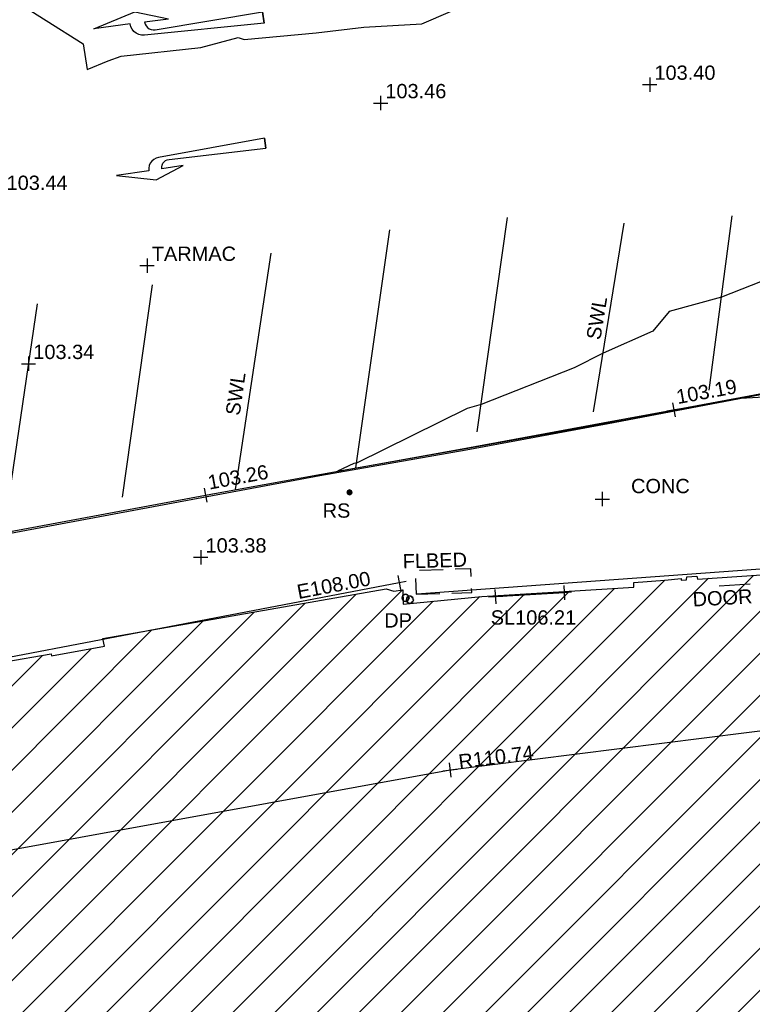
# Model space of a CAD drawing. Extents: x 635157 to 635442, y 694407 to 694910.
# Tile 46 of 103: x 635280 to 635295, y 694595 to 694615. Entities that reach past the tile are written whole.
import ezdxf

# ---------------------------------------------------------------- set-up
doc = ezdxf.new("R2010")
doc.units = 0
doc.header["$MEASUREMENT"] = 0
doc.linetypes.add('DASHED', pattern=[0.75, 0.5, -0.25])
doc.layers.get('0').update_dxf_attribs({"color": 12, "linetype": 'CONTINUOUS'})
for name, color, linetype in [('BUILDING', 5, 'CONTINUOUS'), ('CONTOURS_MINOR', 132, 'CONTINUOUS'), ('DOOR', 7, 'CONTINUOUS'), ('DOOR_TXT', 7, 'CONTINUOUS'), ('DOWNPIPE', 151, 'CONTINUOUS'), ('DOWNPIPE_TXT', 151, 'CONTINUOUS'), ('EAVE', 3, 'CONTINUOUS'), ('EAVE_LVL', 3, 'CONTINUOUS'), ('FLOWER_BED', 40, 'DASHED'), ('FLOWER_BED_TXT', 40, 'CONTINUOUS'), ('HATCHING', 4, 'CONTINUOUS'), ('KERB_BOTTOM', 172, 'CONTINUOUS'), ('KERB_BOTTOM_LVL', 172, 'CONTINUOUS'), ('KERB_TOP', 2, 'CONTINUOUS'), ('MARKINGS_WHITE_LINE', 9, 'CONTINUOUS'), ('MARKINGS_WHITE_LINE_TXT', 9, 'CONTINUOUS'), ('RIDGE', 6, 'CONTINUOUS'), ('RIDGE_LVL', 6, 'CONTINUOUS'), ('ROAD_MARKINGS', 9, 'CONTINUOUS'), ('ROADSIGN', 132, 'CONTINUOUS'), ('ROADSIGN_TXT', 132, 'CONTINUOUS'), ('SOFFIT', 212, 'CONTINUOUS'), ('SOFFIT_LVL', 212, 'CONTINUOUS'), ('SPOT_HEIGHTS', 92, 'CONTINUOUS'), ('SPOT_HEIGHTS_LVL', 92, 'CONTINUOUS'), ('TEXT', 7, 'CONTINUOUS'), ('TEXT_TXT', 7, 'CONTINUOUS')]:
    doc.layers.add(name, color=color, linetype=linetype)
doc.styles.add('Arial', font='arial.ttf')

# ---------------------------------------------------------------- blocks, each defined once
blk = doc.blocks.new('AR_R')
at = {"color": 0, "linetype": 'ByBlock', "flags": 128}
for points in [[(0.198444, -0.016666), (0.196889, -0.004222), (0.192666, 0.007778), (0.185778, 0.018222), (0.176667, 0.026889), (0.165778, 0.033333), (0.154, 0.037111), (0.141333, 0.038), (-0.5, 0.016667), (-0.5, 0.083333), (-0.5, 0.016667), (-0.5, 0.083333), (0.209333, 0.059778), (0.226, 0.057556), (0.242, 0.051778), (0.256222, 0.042667), (0.268, 0.030667), (0.276889, 0.016222), (0.282444, 0.000222), (0.284444, -0.016666), (0.5, -0.016666), (0.246, -0.083333), (0.055556, -0.016666)], [(0.198444, -0.016666), (0.055556, -0.016666)]]:
    blk.add_lwpolyline(points, dxfattribs=at)
blk = doc.blocks.new('SPOT')
at = {"color": 0, "linetype": 'ByBlock', "flags": 128}
for points in [[(-0.5, 0), (0.5, 0)], [(0, 0.5), (0, -0.5)]]:
    blk.add_lwpolyline(points, dxfattribs=at)
blk = doc.blocks.new('MH_CIR1')
at = {"color": 0, "linetype": 'ByBlock', "flags": 128}
for points in [[(0.5, 0), (0.475, 0.154), (0.404, 0.293), (0.293, 0.404), (0.154, 0.475), (0, 0.5), (-0.154, 0.475), (-0.293, 0.404), (-0.404, 0.293), (-0.475, 0.154), (-0.5, 0), (-0.475, -0.154), (-0.404, -0.293), (-0.293, -0.404), (-0.154, -0.475), (0, -0.5), (0.154, -0.475), (0.293, -0.404), (0.404, -0.293), (0.475, -0.154)], [(0.49, 0), (0.466, 0.151), (0.396, 0.288), (0.288, 0.396), (0.151, 0.466), (0, 0.49), (-0.151, 0.466), (-0.288, 0.396), (-0.396, 0.288), (-0.466, 0.151), (-0.49, 0), (-0.466, -0.151), (-0.396, -0.288), (-0.288, -0.396), (-0.151, -0.466), (0, -0.49), (0.151, -0.466), (0.288, -0.396), (0.396, -0.288), (0.466, -0.151)], [(0.471, 0), (0.448, 0.145), (0.381, 0.276), (0.276, 0.381), (0.145, 0.448), (0, 0.471), (-0.145, 0.448), (-0.276, 0.381), (-0.381, 0.276), (-0.448, 0.145), (-0.471, 0), (-0.448, -0.145), (-0.381, -0.276), (-0.276, -0.381), (-0.145, -0.448), (0, -0.471), (0.145, -0.448), (0.276, -0.381), (0.381, -0.276), (0.448, -0.145)], [(0.471, 0), (0.448, -0.145)], [(0.49, 0), (0.466, -0.151)], [(0.5, 0), (0.475, -0.154)]]:
    blk.add_lwpolyline(points, dxfattribs=at)
blk = doc.blocks.new('MH_CIR2')
at = {"color": 0, "linetype": 'ByBlock', "flags": 128}
for points in [[(0.5, 0), (0.475, 0.154), (0.404, 0.293), (0.293, 0.404), (0.154, 0.475), (0, 0.5), (-0.154, 0.475), (-0.293, 0.404), (-0.404, 0.293), (-0.475, 0.154), (-0.5, 0), (-0.475, -0.154), (-0.404, -0.293), (-0.293, -0.404), (-0.154, -0.475), (0, -0.5), (0.154, -0.475), (0.293, -0.404), (0.404, -0.293), (0.475, -0.154)], [(-0.499, -0.033), (0.033, 0.499)], [(-0.496, 0.06), (-0.06, 0.496)], [(-0.488, -0.111), (0.111, 0.488)], [(-0.467, -0.18), (0.18, 0.467)], [(-0.467, 0.179), (-0.179, 0.467)], [(-0.438, -0.241), (0.241, 0.438)], [(-0.403, -0.296), (0.296, 0.403)], [(-0.362, -0.345), (0.345, 0.362)], [(-0.315, -0.388), (0.388, 0.315)], [(-0.263, -0.425), (0.425, 0.263)], [(-0.204, -0.456), (0.456, 0.204)], [(-0.138, -0.48), (0.48, 0.138)], [(-0.064, -0.496), (0.496, 0.064)], [(0.5, 0), (0.475, -0.154)], [(0.022, -0.5), (0.5, -0.022)], [(0.128, -0.483), (0.483, -0.128)], [(0.305, -0.396), (0.396, -0.305)]]:
    blk.add_lwpolyline(points, dxfattribs=at)
blk = doc.blocks.new('AR_L')
at = {"color": 0, "linetype": 'ByBlock', "flags": 128}
for points in [[(0.198444, 0.016667), (0.196889, 0.004), (0.192667, -0.007778), (0.185778, -0.018222), (0.176667, -0.026889), (0.165778, -0.033333), (0.154, -0.037111), (0.141333, -0.038), (-0.5, -0.016666), (-0.5, -0.083333), (-0.5, -0.016666), (-0.5, -0.083333), (0.209333, -0.059778), (0.226, -0.057555), (0.242, -0.051778), (0.256222, -0.042666), (0.268, -0.030667), (0.276889, -0.016222), (0.282667, -0.000222), (0.284444, 0.016667), (0.5, 0.016667), (0.246, 0.083333), (0.055556, 0.016667)], [(0.055556, 0.016667), (0.198444, 0.016667)]]:
    blk.add_lwpolyline(points, dxfattribs=at)

msp = doc.modelspace()

# ---------------------------------------------------------------- hatches: boundary and pattern name
at = {"layer": 'HATCHING'}
h = msp.add_hatch(dxfattribs=at)
h.set_pattern_fill('ANSI31', color=256, scale=5)
h.paths.add_polyline_path([(635260.896, 694581.354), (635271.301, 694591.065), (635302.17, 694594.765), (635349.044, 694556.282), (635353.774, 694561.666), (635353.181, 694562.179), (635353.055, 694562.037), (635351.178, 694563.755), (635351.308, 694563.906), (635351.141, 694564.051), (635351.119, 694564.026), (635350.843, 694564.274), (635350.862, 694564.294), (635350.686, 694564.453), (635350.533, 694564.296), (635349.664, 694565.097), (635349.71, 694565.154), (635347.832, 694566.742), (635347.894, 694566.828), (635347.718, 694566.973), (635347.707, 694566.961), (635346.72, 694567.821), (635346.732, 694567.838), (635346.558, 694567.99), (635346.546, 694567.975), (635345.859, 694568.571), (635345.865, 694568.583), (635345.698, 694568.727), (635345.688, 694568.715), (635344.083, 694570.124), (635344.099, 694570.146), (635343.918, 694570.294), (635343.798, 694570.159), (635343.063, 694570.784), (635343.185, 694570.943), (635342.999, 694571.098), (635342.982, 694571.081), (635342.693, 694571.338), (635342.705, 694571.348), (635342.521, 694571.507), (635342.418, 694571.399), (635341.445, 694572.255), (635341.534, 694572.365), (635341.47, 694572.411), (635341.455, 694572.387), (635340.578, 694573.191), (635339.399, 694574.235), (635338.84, 694574.706), (635338.028, 694573.821), (635337.712, 694574.119), (635337.6, 694574.019), (635335.874, 694575.784), (635335.936, 694575.841), (635335.085, 694576.725), (635334.129, 694577.654), (635333.916, 694577.86), (635333.928, 694577.875), (635333.617, 694578.184), (635333.563, 694578.139), (635332.016, 694579.701), (635330.59, 694581.108), (635329.975, 694581.705), (635329.198, 694582.551), (635328.055, 694583.661), (635326.6, 694585.113), (635325.119, 694586.549), (635322.835, 694588.781), (635321.641, 694589.943), (635321.587, 694589.924), (635320.899, 694590.603), (635320.931, 694590.661), (635320.077, 694591.49), (635318.84, 694592.759), (635317.992, 694591.945), (635315.632, 694594.419), (635315.7, 694594.487), (635315.499, 694594.72), (635315.418, 694594.651), (635314.164, 694595.953), (635313.759, 694596.331), (635313.805, 694596.375), (635313.029, 694597.193), (635313.087, 694597.254), (635312.906, 694597.451), (635312.794, 694597.369), (635312.012, 694598.213), (635311.038, 694599.21), (635309.335, 694600.978), (635307.47, 694602.911), (635304.955, 694605.524), (635303.752, 694606.799), (635302.484, 694605.988), (635300.455, 694604.654), (635298.629, 694603.434), (635298.438, 694603.818), (635298.325, 694603.814), (635298.327, 694603.847), (635298.083, 694603.826), (635298.087, 694603.776), (635296.479, 694603.652), (635293.791, 694603.475), (635293.781, 694603.537), (635293.565, 694603.519), (635293.563, 694603.456), (635293.45, 694603.451), (635293.447, 694603.485), (635293.107, 694603.455), (635292.457, 694603.402), (635292.456, 694603.306), (635290.989, 694603.213), (635289.262, 694603.112), (635287.612, 694602.948), (635287.604, 694603.252), (635287.416, 694603.223), (635287.256, 694603.269), (635281.306, 694602.227), (635281.338, 694602.064), (635280.227, 694601.865), (635280.217, 694601.904), (635279.242, 694601.735), (635279.244, 694601.683), (635278.789, 694601.62), (635278.769, 694601.715), (635278.257, 694601.629), (635278.298, 694601.375), (635277.296, 694601.174), (635277.281, 694601.244), (635274.164, 694600.654), (635274.126, 694600.831), (635273.595, 694600.745), (635273.612, 694600.622), (635272.842, 694600.47), (635272.813, 694600.568), (635272.69, 694600.549), (635272.676, 694600.612), (635272.506, 694600.585), (635272.553, 694600.411), (635271.624, 694600.26), (635271.597, 694600.409), (635271.438, 694600.384), (635271.46, 694600.264), (635269.72, 694599.945), (635269.695, 694600.056), (635269.536, 694600.046), (635269.541, 694600.005), (635269.265, 694599.968), (635269.261, 694599.967), (635269.144, 694599.95), (635269.122, 694599.987), (635268.658, 694599.882), (635267.659, 694599.738), (635266.935, 694599.607), (635266.712, 694599.546), (635265.842, 694599.272), (635265.403, 694599.095), (635264.859, 694598.857), (635264.136, 694598.433), (635263.654, 694598.103), (635262.693, 694597.37), (635261.849, 694596.651), (635259.968, 694594.782), (635259.541, 694594.369), (635258.504, 694593.222), (635256.117, 694590.796), (635253.887, 694588.515), (635252.136, 694586.755), (635250.468, 694585.014), (635250.565, 694584.943), (635249.029, 694581.573), (635248.94, 694581.578), (635248.779, 694581.392), (635247.257, 694578.117), (635247.377, 694578.059), (635246.22, 694575.47), (635245.413, 694573.695), (635245.572, 694573.625), (635244.602, 694570.924), (635243.592, 694568.147), (635242.992, 694566.524), (635240.926, 694560.703), (635239.925, 694557.907), (635245.673, 694555.119), (635244.622, 694553.171), (635249.369, 694550.738)])
h.paths.add_polyline_path([(635270.502, 694638.968), (635270.355, 694639.656), (635270.099, 694640.004), (635269.974, 694639.978), (635269.234, 694643.744), (635269.342, 694643.767), (635269.322, 694643.86), (635269.242, 694644.227), (635269.151, 694644.211), (635268.126, 694649.09), (635268.266, 694649.619), (635268.08, 694650.298), (635262.499, 694648.76), (635259.61, 694648.002), (635225.189, 694638.19), (635237.908, 694599.325), (635242.215, 694595.061), (635244.529, 694597.421), (635244.865, 694597.09), (635248.377, 694600.666), (635250.023, 694602.336), (635250.364, 694602.639), (635250.72, 694602.87), (635250.698, 694602.901), (635252.308, 694603.821), (635255.825, 694605.85), (635255.94, 694605.85), (635256.514, 694606.137), (635259.703, 694607.669), (635261.154, 694608.348), (635261.139, 694608.382), (635261.151, 694608.399), (635261.188, 694608.448), (635260.972, 694608.904), (635261.113, 694608.973), (635261.105, 694608.989), (635261.031, 694609.127), (635260.896, 694609.058), (635260.202, 694610.586), (635260.203, 694610.588), (635259.597, 694612.012), (635259.717, 694612.064), (635259.651, 694612.203), (635259.536, 694612.162), (635258.725, 694613.987), (635258.337, 694613.809), (635257.392, 694616.735), (635256.656, 694618.938), (635255.872, 694621.37), (635255.365, 694622.98), (635255.419, 694622.997), (635255.365, 694623.176), (635255.303, 694623.159), (635255.002, 694624.184), (635254.671, 694625.049), (635254.654, 694625.14), (635253.695, 694628.085), (635253.599, 694628.411), (635253.627, 694628.424), (635253.582, 694628.588), (635253.565, 694628.583), (635253.222, 694629.782), (635252.99, 694630.62), (635252.935, 694630.823), (635252.666, 694631.806), (635252.688, 694631.826), (635252.644, 694631.972), (635252.615, 694631.966), (635252.05, 694634.086), (635255.212, 694634.914), (635261.489, 694636.563), (635266.455, 694637.838)])
h.paths.add_polyline_path([(635338.032, 694573.749), (635339.246, 694572.538), (635339.571, 694572.863), (635338.357, 694574.074)], flags=24)
h.paths.add_polyline_path([(635338.362, 694574.085), (635339.705, 694573.019), (635339.99, 694573.379), (635338.647, 694574.445)], flags=24)
h.paths.add_polyline_path([(635296.307, 694603.056), (635297.717, 694603.14), (635297.689, 694603.605), (635296.279, 694603.521)], flags=24)
h.paths.add_polyline_path([(635346.194, 694563.401), (635347.496, 694562.25), (635347.8, 694562.594), (635346.499, 694563.745)], flags=24)
h.paths.add_polyline_path([(635337.06, 694571.164), (635338.372, 694570.023), (635338.673, 694570.37), (635337.362, 694571.51)], flags=24)
h.paths.add_polyline_path([(635322.848, 694583.779), (635324.088, 694582.561), (635324.41, 694582.889), (635323.171, 694584.107)], flags=24)
h.paths.add_polyline_path([(635313.707, 694592.249), (635314.942, 694591.031), (635315.259, 694591.352), (635314.024, 694592.571)], flags=24)
h.paths.add_polyline_path([(635310.682, 694595.119), (635311.842, 694593.825), (635312.185, 694594.132), (635311.025, 694595.425)], flags=24)
h.paths.add_polyline_path([(635301.949, 694604.142), (635303.164, 694602.9), (635303.493, 694603.222), (635302.277, 694604.463)], flags=24)
h.paths.add_polyline_path([(635288.728, 694599.403), (635290.452, 694599.62), (635290.394, 694600.076), (635288.67, 694599.858)], flags=24)
h.paths.add_polyline_path([(635275.157, 694596.947), (635276.867, 694597.257), (635276.785, 694597.709), (635275.075, 694597.399)], flags=24)
h.paths.add_polyline_path([(635263.764, 694594.411), (635265.448, 694594.838), (635265.335, 694595.284), (635263.651, 694594.857)], flags=24)
h.paths.add_polyline_path([(635253.188, 694583.417), (635254.398, 694584.664), (635254.068, 694584.984), (635252.858, 694583.737)], flags=24)
h.paths.add_polyline_path([(635314.826, 694591.686), (635317.056, 694591.686), (635317.056, 694592.151), (635314.826, 694592.151)], flags=24)
h.paths.add_polyline_path([(635312.651, 694593.851), (635314.881, 694593.851), (635314.881, 694594.316), (635312.651, 694594.316)], flags=24)
h.paths.add_polyline_path([(635313.667, 694592.579), (635315.918, 694592.579), (635315.918, 694593.039), (635313.667, 694593.039)], flags=24)
h.paths.add_polyline_path([(635337.042, 694573.36), (635337.774, 694573.36), (635337.774, 694573.81), (635337.042, 694573.81)], flags=24)
h.paths.add_polyline_path([(635318.31, 694591.806), (635319.042, 694591.806), (635319.042, 694592.256), (635318.31, 694592.256)], flags=24)
h.paths.add_polyline_path([(635309.965, 694598.888), (635310.697, 694598.888), (635310.697, 694599.338), (635309.965, 694599.338)], flags=24)
h.paths.add_polyline_path([(635310.527, 694598.751), (635311.516, 694597.742), (635311.848, 694598.068), (635310.859, 694599.077)], flags=24)
h.paths.add_polyline_path([(635312.237, 694597.067), (635313.167, 694596.003), (635313.517, 694596.31), (635312.588, 694597.373)], flags=24)
h.paths.add_polyline_path([(635322.492, 694587.943), (635323.493, 694586.946), (635323.822, 694587.276), (635322.821, 694588.273)], flags=24)
h.paths.add_polyline_path([(635324.77, 694585.838), (635325.757, 694584.828), (635326.09, 694585.154), (635325.103, 694586.164)], flags=24)
h.paths.add_polyline_path([(635328.178, 694581.946), (635329.177, 694580.947), (635329.506, 694581.276), (635328.507, 694582.275)], flags=24)
h.paths.add_polyline_path([(635335.579, 694575.244), (635336.558, 694574.226), (635336.893, 694574.549), (635335.915, 694575.567)], flags=24)
h.paths.add_polyline_path([(635340.841, 694572.034), (635341.933, 694571.139), (635342.228, 694571.499), (635341.136, 694572.394)], flags=24)
h.paths.add_polyline_path([(635342.411, 694570.715), (635343.434, 694569.74), (635343.755, 694570.077), (635342.733, 694571.052)], flags=24)
h.paths.add_polyline_path([(635349.001, 694564.982), (635350.059, 694564.047), (635350.367, 694564.396), (635349.309, 694565.331)], flags=24)
h.paths.add_polyline_path([(635351.233, 694562.997), (635352.267, 694562.034), (635352.584, 694562.375), (635351.55, 694563.338)], flags=24)
h.paths.add_polyline_path([(635319.575, 694590.969), (635320.591, 694589.988), (635320.914, 694590.323), (635319.898, 694591.304)], flags=24)
h.paths.add_polyline_path([(635276.935, 694600.547), (635278.327, 694600.787), (635278.247, 694601.246), (635276.855, 694601.006)], flags=24)
h.paths.add_polyline_path([(635271.242, 694599.626), (635272.638, 694599.84), (635272.567, 694600.3), (635271.171, 694600.086)], flags=24)
h.paths.add_polyline_path([(635293.625, 694602.811), (635295.035, 694602.888), (635295.01, 694603.353), (635293.599, 694603.276)], flags=24)
h.paths.add_polyline_path([(635298.296, 694602.545), (635300.059, 694602.545), (635300.059, 694603.011), (635298.296, 694603.011)], flags=24)
h.paths.add_polyline_path([(635298.298, 694602.883), (635299.03, 694602.883), (635299.03, 694603.333), (635298.298, 694603.333)], flags=24)
h.paths.add_polyline_path([(635301.729, 694604.552), (635302.841, 694605.423), (635302.554, 694605.789), (635301.442, 694604.918)], flags=24)
h.paths.add_polyline_path([(635287.138, 694602.382), (635287.87, 694602.382), (635287.87, 694602.832), (635287.138, 694602.832)], flags=24)
h.paths.add_polyline_path([(635289.373, 694602.436), (635291.322, 694602.436), (635291.322, 694602.901), (635289.373, 694602.901)], flags=24)
h.paths.add_polyline_path([(635266.739, 694599.026), (635267.973, 694599.224), (635267.899, 694599.683), (635266.665, 694599.485)], flags=24)
h.paths.add_polyline_path([(635267.196, 694597.975), (635268.577, 694598.272), (635268.479, 694598.727), (635267.098, 694598.43)], flags=24)
h.paths.add_polyline_path([(635261.894, 694596.529), (635264.123, 694596.529), (635264.123, 694596.995), (635261.894, 694596.995)], flags=24)
h.paths.add_polyline_path([(635260.136, 694594.825), (635262.365, 694594.825), (635262.365, 694595.291), (635260.136, 694595.291)], flags=24)
h.paths.add_polyline_path([(635260.961, 694595.684), (635263.212, 694595.684), (635263.212, 694596.144), (635260.961, 694596.144)], flags=24)
h.paths.add_polyline_path([(635245.605, 694573.179), (635246.337, 694573.179), (635246.337, 694573.629), (635245.605, 694573.629)], flags=24)
h.paths.add_polyline_path([(635244.39, 694569.945), (635245.122, 694569.945), (635245.122, 694570.395), (635244.39, 694570.395)], flags=24)
h.paths.add_polyline_path([(635249.677, 694581.168), (635250.217, 694582.473), (635249.787, 694582.651), (635249.247, 694581.346)], flags=24)
h.paths.add_polyline_path([(635251.026, 694584.944), (635251.758, 694584.944), (635251.758, 694585.394), (635251.026, 694585.394)], flags=24)
h.paths.add_polyline_path([(635252.644, 694586.001), (635253.645, 694586.997), (635253.317, 694587.327), (635252.315, 694586.331)], flags=24)
h.paths.add_polyline_path([(635259.035, 694592.847), (635260, 694593.878), (635259.66, 694594.197), (635258.695, 694593.165)], flags=24)
h.paths.add_polyline_path([(635245.28, 694570.874), (635245.706, 694572.221), (635245.262, 694572.361), (635244.836, 694571.014)], flags=24)
h.paths.add_polyline_path([(635242.623, 694563.839), (635243.086, 694565.174), (635242.646, 694565.327), (635242.183, 694563.992)], flags=24)
h.paths.add_polyline_path([(635266.435, 694637.96), (635267.836, 694638.269), (635267.737, 694638.718), (635266.336, 694638.408)], flags=24)
h.paths.add_polyline_path([(635258.708, 694636.072), (635260.764, 694636.526), (635260.667, 694636.965), (635258.61, 694636.511)], flags=24)
h.paths.add_polyline_path([(635252.819, 694634.329), (635254.22, 694634.638), (635254.121, 694635.087), (635252.72, 694634.778)], flags=24)
h.paths.add_polyline_path([(635269.538, 694643.977), (635269.962, 694641.914), (635270.403, 694642.005), (635269.978, 694644.068)], flags=25)
h.paths.add_polyline_path([(635270.291, 694640.94), (635270.58, 694639.534), (635271.031, 694639.627), (635270.742, 694641.033)], flags=9)
h.paths.add_polyline_path([(635257.245, 694610.068), (635257.909, 694608.462), (635258.334, 694608.638), (635257.67, 694610.244)], flags=24)
h.paths.add_polyline_path([(635252.33, 694633.92), (635252.812, 694632.274), (635253.253, 694632.404), (635252.771, 694634.049)], flags=25)
h.paths.add_polyline_path([(635260.376, 694610.927), (635261.081, 694609.364), (635261.5, 694609.553), (635260.795, 694611.116)], flags=25)
h.paths.add_polyline_path([(635245.409, 694596.693), (635246.61, 694597.918), (635246.282, 694598.24), (635245.081, 694597.015)], flags=25)
h.paths.add_polyline_path([(635254.342, 694604.103), (635255.841, 694604.935), (635255.618, 694605.337), (635254.119, 694604.504)], flags=25)
h.paths.add_polyline_path([(635243.062, 694594.212), (635244.256, 694595.443), (635243.926, 694595.763), (635242.732, 694594.533)], flags=25)
h.paths.add_polyline_path([(635240.944, 694596.988), (635242.153, 694598.236), (635241.823, 694598.556), (635240.614, 694597.308)], flags=24)
h.paths.add_polyline_path([(635248.926, 694605.338), (635250.44, 694606.192), (635250.214, 694606.592), (635248.7, 694605.738)], flags=24)
h.paths.add_polyline_path([(635254.026, 694614.719), (635254.535, 694613.058), (635254.975, 694613.193), (635254.465, 694614.854)], flags=24)
h.paths.add_polyline_path([(635250.542, 694625.567), (635251.051, 694623.906), (635251.49, 694624.04), (635250.981, 694625.702)], flags=24)
h.paths.add_polyline_path([(635250.049, 694629.572), (635250.534, 694627.903), (635250.976, 694628.032), (635250.49, 694629.7)], flags=24)
h.paths.add_polyline_path([(635247.541, 694637.653), (635248.026, 694635.984), (635248.467, 694636.113), (635247.982, 694637.781)], flags=24)
h.paths.add_polyline_path([(635260.999, 694607.247), (635261.863, 694608.392), (635261.496, 694608.669), (635260.632, 694607.524)], flags=25)
h.paths.add_polyline_path([(635251.37, 694633.841), (635251.768, 694632.486), (635252.215, 694632.617), (635251.817, 694633.973)], flags=24)
h.paths.add_polyline_path([(635252.184, 694630.91), (635252.612, 694629.564), (635253.055, 694629.705), (635252.628, 694631.051)], flags=24)
h.paths.add_polyline_path([(635253.951, 694625.37), (635254.39, 694624.028), (635254.832, 694624.172), (635254.394, 694625.515)], flags=24)
h.paths.add_polyline_path([(635256.233, 694618.497), (635256.652, 694617.148), (635257.097, 694617.286), (635256.678, 694618.635)], flags=24)
h.paths.add_polyline_path([(635255.481, 694620.937), (635255.908, 694619.591), (635256.352, 694619.732), (635255.925, 694621.078)], flags=24)
h.paths.add_polyline_path([(635257.286, 694615.379), (635257.707, 694614.03), (635258.151, 694614.169), (635257.731, 694615.518)], flags=24)
h.paths.add_polyline_path([(635258.306, 694613.401), (635258.868, 694612.105), (635259.296, 694612.291), (635258.733, 694613.586)], flags=24)
h.paths.add_polyline_path([(635259.07, 694611.75), (635259.622, 694610.449), (635260.051, 694610.631), (635259.498, 694611.932)], flags=24)
h.paths.add_polyline_path([(635255.141, 694605.853), (635255.873, 694605.853), (635255.873, 694606.303), (635255.141, 694606.303)], flags=24)
h.paths.add_polyline_path([(635251.711, 694603.1), (635252.606, 694603.1), (635252.606, 694603.55), (635251.711, 694603.55)], flags=25)
h.paths.add_polyline_path([(635248.579, 694600.986), (635249.519, 694602.04), (635249.172, 694602.35), (635248.231, 694601.296)], flags=24)
h.paths.add_polyline_path([(635250.507, 694603.219), (635251.747, 694603.895), (635251.524, 694604.304), (635250.284, 694603.628)], flags=24)
h.paths.add_polyline_path([(635248.752, 694599.469), (635250.268, 694601.005), (635249.936, 694601.332), (635248.421, 694599.796)], flags=25)
h.paths.add_polyline_path([(635248.891, 694600.248), (635249.899, 694601.27), (635249.572, 694601.592), (635248.564, 694600.571)], flags=25)

# ---------------------------------------------------------------- linework, layer by layer
at = {"layer": 'BUILDING', "flags": 128}
msp.add_lwpolyline([(635279.242, 694601.735), (635280.217, 694601.904), (635280.227, 694601.865), (635281.338, 694602.064), (635281.306, 694602.227), (635287.256, 694603.269), (635287.416, 694603.223), (635287.604, 694603.252), (635287.612, 694602.948), (635289.262, 694603.112), (635290.989, 694603.213), (635292.456, 694603.306), (635292.457, 694603.402), (635293.107, 694603.455), (635293.447, 694603.485), (635293.45, 694603.451), (635293.563, 694603.456), (635293.565, 694603.519), (635293.781, 694603.537), (635293.791, 694603.475), (635296.479, 694603.652)], dxfattribs=at)
at = {"layer": 'CONTOURS_MINOR', "flags": 128}
for points in [[(635278.553, 694616.185), (635280.891, 694614.71), (635280.972, 694614.168), (635281.416, 694614.351), (635281.691, 694614.446), (635283.361, 694614.628), (635284.146, 694614.837), (635284.271, 694614.801), (635285.783, 694614.937), (635286.784, 694615.06), (635288.004, 694615.127), (635290.365, 694616.145)], [(635295.348, 694609.8), (635294.296, 694609.393), (635293.199, 694609.088), (635292.857, 694608.68), (635291.81, 694608.212), (635291.201, 694607.905), (635289.247, 694607.14), (635288.956, 694607.053), (635286.628, 694605.906), (635286.578, 694605.897), (635286.234, 694605.739), (635288.928, 694606.213), (635290.586, 694606.513), (635292.24, 694606.808), (635294.706, 694607.271), (635296.28, 694607.363)]]:
    msp.add_lwpolyline(points, dxfattribs=at)
at = {"layer": 'DOOR', "flags": 128}
msp.add_lwpolyline([(635294.899, 694603.37), (635294.247, 694603.325)], dxfattribs=at)
at = {"layer": 'EAVE', "flags": 128}
for points in [[(635287.901, 694603.162), (635298.484, 694603.934)], [(635272.879, 694600.603), (635287.529, 694603.402)]]:
    msp.add_lwpolyline(points, dxfattribs=at)
at = {"layer": 'FLOWER_BED', "flags": 128}
msp.add_lwpolyline([(635287.881, 694603.156), (635289.05, 694603.195), (635289.034, 694603.691), (635287.865, 694603.652)], close=True, dxfattribs=at)
at = {"layer": 'KERB_BOTTOM', "flags": 128}
msp.add_lwpolyline([(635276.496, 694603.939), (635283.459, 694605.235), (635284.342, 694605.399), (635288.926, 694606.222), (635291.805, 694606.754), (635293.296, 694607.029), (635296.384, 694607.598)], dxfattribs=at)
at = {"layer": 'KERB_TOP', "flags": 128}
msp.add_lwpolyline([(635276.503, 694603.903), (635285.86, 694605.647), (635288.933, 694606.186), (635291.913, 694606.74), (635296.406, 694607.593)], dxfattribs=at)
at = {"layer": 'MARKINGS_WHITE_LINE', "flags": 128}
for points in [[(635289.166, 694606.568), (635289.801, 694611.059)], [(635294.038, 694607.441), (635294.521, 694611.098)], [(635286.614, 694605.807), (635287.33, 694610.806)], [(635291.61, 694606.983), (635292.254, 694610.945)], [(635284.088, 694605.352), (635284.836, 694610.312)], [(635281.717, 694605.196), (635282.347, 694609.649)], [(635279.274, 694604.767), (635279.931, 694609.25)]]:
    msp.add_lwpolyline(points, dxfattribs=at)
at = {"layer": 'RIDGE', "flags": 128}
msp.add_lwpolyline([(635275.021, 694597.005), (635288.595, 694599.468), (635298.379, 694600.701)], dxfattribs=at)
at = {"layer": 'SOFFIT', "flags": 128}
msp.add_lwpolyline([(635290.999, 694603.189), (635289.555, 694603.103)], dxfattribs=at)
at = {"layer": 'SPOT_HEIGHTS'}
for p in [(635292.788, 694613.852), (635287.136, 694613.465), (635279.742, 694607.992), (635283.359, 694603.931)]:
    msp.add_point(p, dxfattribs=at)

# ---------------------------------------------------------------- block references
at = {"layer": 'DOWNPIPE', "xscale": 0.15, "yscale": 0.15, "zscale": 0.15}
for p in [(635287.659, 694603.08), (635287.751, 694603.042)]:
    msp.add_blockref('MH_CIR1', p, dxfattribs=at)
at = {"layer": 'EAVE_LVL', "xscale": 0.3, "yscale": 0.3, "zscale": 0.3, "rotation": 10.816463}
msp.add_blockref('SPOT', (635287.529, 694603.402), dxfattribs=at)
at = {"layer": 'KERB_BOTTOM_LVL', "xscale": 0.3, "yscale": 0.3, "zscale": 0.3}
for p, rotation in [((635293.296, 694607.029), 10.443526), ((635283.459, 694605.235), 10.541154)]:
    msp.add_blockref('SPOT', p, dxfattribs=dict(at, rotation=rotation))
at = {"layer": 'RIDGE_LVL', "xscale": 0.2999999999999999, "yscale": 0.2999999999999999, "zscale": 0.2999999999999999, "rotation": 7.182669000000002}
msp.add_blockref('SPOT', (635288.595, 694599.468), dxfattribs=at)
at = {"layer": 'ROAD_MARKINGS'}
for name, p, xscale, yscale, rotation in [('AR_R', (635282.886, 694615.201), 3.560964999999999, 3.560964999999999, 187.6058849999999), ('AR_L', (635283.159, 694612.229), 3.184743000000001, 3.184743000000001, 188.422803)]:
    msp.add_blockref(name, p, dxfattribs=dict(at, xscale=xscale, yscale=yscale, rotation=rotation))
at = {"layer": 'ROADSIGN', "xscale": 0.1, "yscale": 0.1, "zscale": 0.1}
msp.add_blockref('MH_CIR2', (635286.482, 694605.294), dxfattribs=at)
at = {"layer": 'SOFFIT', "xscale": 0.3, "yscale": 0.3, "zscale": 0.3, "rotation": 183.411196}
for p in [(635290.999, 694603.189), (635289.555, 694603.103)]:
    msp.add_blockref('SPOT', p, dxfattribs=at)
at = {"layer": 'SPOT_HEIGHTS_LVL', "xscale": 0.3, "yscale": 0.3, "zscale": 0.3}
for p in [(635292.788, 694613.852), (635287.136, 694613.465), (635279.742, 694607.992), (635283.359, 694603.931)]:
    msp.add_blockref('SPOT', p, dxfattribs=at)
at = {"layer": 'TEXT', "xscale": 0.3, "yscale": 0.3, "zscale": 0.3}
for p in [(635282.231, 694610.052), (635291.793, 694605.153)]:
    msp.add_blockref('SPOT', p, dxfattribs=at)

# ---------------------------------------------------------------- texts
at = {"layer": 'DOOR_TXT', "style": 'Arial'}
msp.add_text('DOOR', height=0.3, rotation=3.1239, dxfattribs=at).set_placement((635293.698, 694602.898))
at = {"layer": 'DOWNPIPE_TXT', "style": 'Arial'}
msp.add_text('DP', height=0.3, dxfattribs=at).set_placement((635287.213, 694602.457))
at = {"layer": 'EAVE_LVL', "style": 'Arial'}
msp.add_text('E108.00', height=0.3, rotation=10.8165, dxfattribs=at).set_placement((635285.413, 694603.055))
at = {"layer": 'FLOWER_BED_TXT', "style": 'Arial'}
msp.add_text('FLBED', height=0.3, rotation=1.669, dxfattribs=at).set_placement((635287.605, 694603.696))
at = {"layer": 'KERB_BOTTOM_LVL', "style": 'Arial'}
for s, rotation, p in [('103.19', 10.4435, (635293.377, 694607.146)), ('103.26', 10.5412, (635283.539, 694605.351))]:
    msp.add_text(s, height=0.3, rotation=rotation, dxfattribs=at).set_placement(p)
at = {"layer": 'MARKINGS_WHITE_LINE_TXT', "style": 'Arial'}
for rotation, p in [(80.7676, (635291.752, 694608.48)), (81.9474, (635284.176, 694606.894))]:
    msp.add_text('SWL', height=0.3, rotation=rotation, dxfattribs=at).set_placement(p)
at = {"layer": 'RIDGE_LVL', "style": 'Arial'}
msp.add_text('R110.74', height=0.3, rotation=7.1827, dxfattribs=at).set_placement((635288.793, 694599.493))
at = {"layer": 'ROADSIGN_TXT', "style": 'Arial'}
msp.add_text('RS', height=0.3, dxfattribs=at).set_placement((635285.92, 694604.763))
at = {"layer": 'SOFFIT_LVL', "style": 'Arial'}
msp.add_text('SL106.21', height=0.3, dxfattribs=at).set_placement((635289.45, 694602.519))
at = {"layer": 'SPOT_HEIGHTS_LVL', "style": 'Arial'}
for s, p in [('103.40', (635292.888, 694613.952)), ('103.46', (635287.236, 694613.565)), ('103.44', (635279.281, 694611.641)), ('103.34', (635279.842, 694608.092)), ('103.38', (635283.459, 694604.031))]:
    msp.add_text(s, height=0.3, dxfattribs=at).set_placement(p)
at = {"layer": 'TEXT_TXT', "style": 'Arial'}
for s, p in [('TARMAC', (635282.331, 694610.152)), ('CONC', (635292.397, 694605.277))]:
    msp.add_text(s, height=0.3, dxfattribs=at).set_placement(p)

doc.saveas('drawing.dxf')
